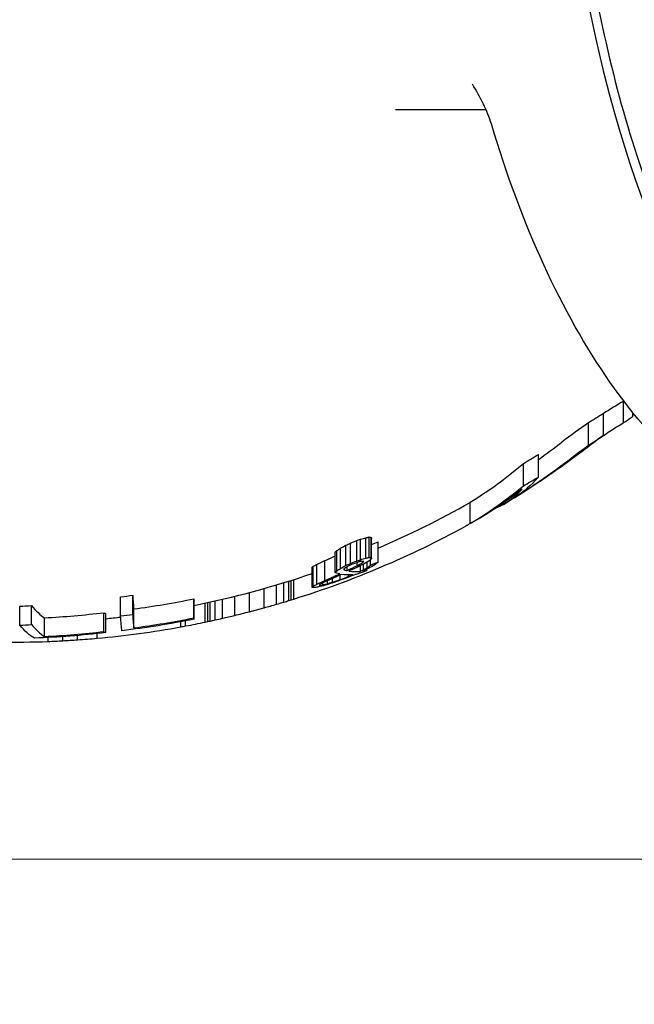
# Model space of a CAD drawing. Extents: x 1 to 669, y 0 to 417.
# Tile 118 of 256: x 117.96 to 119.94, y 312.45 to 315.62. Entities that reach past the tile are written whole.
import ezdxf

# ---------------------------------------------------------------- set-up
doc = ezdxf.new("R2010")
doc.units = 0
doc.header["$LTSCALE"] = 12
doc.header["$MEASUREMENT"] = 0
doc.layers.add('D', color=2, linetype='CONTINUOUS')
doc.layers.add('X', color=1, linetype='CONTINUOUS')
doc.styles.get("Standard").update_dxf_attribs({"font": 'SIMPLEX.SHX', "width": 0.875})
doc.dimstyles.new('STANDARD$0', dxfattribs={"dimscale": 32, "dimtxt": 0.09375, "dimasz": 0.0625, "dimexe": 0.03125, "dimexo": 0.03125, "dimgap": 0.03125, "dimtad": 1, "dimtih": 1, "dimtoh": 1, "dimdec": 4, "dimzin": 12, "dimdsep": 46, "dimlunit": 5, "dimtxsty": 'Standard', "dimcen": -0.03125, "dimclrd": 256, "dimclre": 256, "dimclrt": 256, "dimadec": 0, "dimazin": 0, "dimtfac": 0.875, "dimtdec": 4, "dimtofl": 0, "dimtmove": 0, "dimatfit": 3, "dimfxl": 1, "dimtolj": 1, "dimtzin": 12, "dimlwd": 13, "dimlwe": 13, "dimarcsym": 0})

# ---------------------------------------------------------------- blocks, each defined once
blk = doc.blocks.new('*D66')
at = {"layer": 'D', "lineweight": 13, "transparency": 16777216}
for p, q in [((155.735, 359.4009), (155.735, 291.8262)), ((54.6353, 355.7061), (54.6353, 291.8262)), ((56.6353, 292.8262), (153.735, 292.8262))]:
    blk.add_line(p, q, dxfattribs=at)
at = {"layer": 'D', "transparency": 16777216}
for points in [[(56.6353, 293.1595), (56.6353, 292.4928), (54.6353, 292.8262)], [(153.735, 293.1595), (153.735, 292.4928), (155.735, 292.8262)]]:
    blk.add_solid(points, dxfattribs=at)
at = {"layer": 'D', "transparency": 16777216, "insert": (105.1851, 295.3262), "char_height": 3, "attachment_point": 5}
blk.add_mtext('\\A1;101{}{\\C2;%%p1}', dxfattribs=at)
blk = doc.blocks.new('*D67')
at = {"layer": 'D', "lineweight": 13, "transparency": 16777216}
for p, q in [((117.391, 409.7004), (172.142, 409.7004)), ((171.142, 407.7004), (171.142, 363.8076)), ((171.142, 314.9149), (171.142, 358.8076)), ((116.8025, 312.9149), (172.142, 312.9149))]:
    blk.add_line(p, q, dxfattribs=at)
at = {"layer": 'D', "transparency": 16777216}
for points in [[(170.8086, 407.7004), (171.4753, 407.7004), (171.142, 409.7004)], [(170.8086, 314.9149), (171.4753, 314.9149), (171.142, 312.9149)]]:
    blk.add_solid(points, dxfattribs=at)
at = {"layer": 'D', "transparency": 16777216, "insert": (171.142, 361.3076), "char_height": 3, "attachment_point": 5}
blk.add_mtext('\\A1;97{}{\\C2;%%p1}', dxfattribs=at)
blk = doc.blocks.new('*D70')
at = {"layer": 'D', "lineweight": 13, "transparency": 16777216}
for p, q in [((82.8025, 359.8879), (82.8025, 298.5359)), ((148.8025, 359.8879), (148.8025, 298.5359)), ((146.8025, 299.5359), (84.8025, 299.5359))]:
    blk.add_line(p, q, dxfattribs=at)
at = {"layer": 'D', "transparency": 16777216}
for points in [[(84.8025, 299.8693), (84.8025, 299.2026), (82.8025, 299.5359)], [(146.8025, 299.8693), (146.8025, 299.2026), (148.8025, 299.5359)]]:
    blk.add_solid(points, dxfattribs=at)
at = {"layer": 'D', "transparency": 16777216, "insert": (115.8025, 302.0359), "char_height": 3, "attachment_point": 5}
blk.add_mtext('\\A1;66', dxfattribs=at)
blk = doc.blocks.new('*D71')
at = {"layer": 'D', "lineweight": 13, "transparency": 16777216}
for p, q in [((153.8304, 360.8879), (162.2623, 360.8879)), ((161.2623, 358.8879), (161.2623, 339.4014)), ((161.2623, 314.9149), (161.2623, 334.4014)), ((116.8025, 312.9149), (162.2623, 312.9149))]:
    blk.add_line(p, q, dxfattribs=at)
at = {"layer": 'D', "transparency": 16777216}
for points in [[(160.929, 358.8879), (161.5956, 358.8879), (161.2623, 360.8879)], [(160.929, 314.9149), (161.5956, 314.9149), (161.2623, 312.9149)]]:
    blk.add_solid(points, dxfattribs=at)
at = {"layer": 'D', "transparency": 16777216, "insert": (161.2623, 336.9014), "char_height": 3, "attachment_point": 5}
blk.add_mtext('\\A1;48', dxfattribs=at)

msp = doc.modelspace()

# ---------------------------------------------------------------- linework, layer by layer
at = {"layer": 'X'}
for p, q in [((119.4593, 315.33112), (119.16727, 315.33112)), ((119.90209, 314.32274), (119.90209, 314.39147)), ((119.83726, 314.28081), (119.83726, 314.35217)), ((119.93171, 314.34223), (119.93171, 314.35572)), ((119.78888, 314.24969), (119.78888, 314.32173)), ((119.62764, 314.14708), (119.62764, 314.22005)), ((119.57927, 314.11905), (119.57927, 314.1912)), ((119.63313, 314.13433), (119.63313, 314.13439)), ((119.40739, 313.99728), (119.40739, 314.06606)), ((119.51488, 314.05882), (119.51488, 314.06337)), ((119.08199, 313.88807), (119.08199, 313.95408)), ((119.08899, 313.8869), (119.08899, 313.95289)), ((119.00746, 313.86231), (119.00746, 313.92771)), ((119.02169, 313.86835), (119.02169, 313.93389)), ((119.04213, 313.8766), (119.04213, 313.94234)), ((119.05455, 313.8809), (119.05455, 313.94675)), ((119.07138, 313.88553), (119.07138, 313.95149)), ((119.08977, 313.88364), (119.08977, 313.94955)), ((119.11132, 313.87303), (119.11132, 313.93869)), ((118.97255, 313.83983), (118.97255, 313.9047)), ((118.97798, 313.84515), (118.97798, 313.91014)), ((118.98961, 313.85262), (118.98961, 313.91779)), ((118.8981, 313.79291), (118.8981, 313.8567)), ((118.90172, 313.79566), (118.90172, 313.85951)), ((118.91335, 313.80179), (118.91335, 313.86578)), ((118.93922, 313.81347), (118.93922, 313.87772)), ((119.01139, 313.84599), (119.01139, 313.85821)), ((119.04347, 313.86135), (119.04347, 313.87192)), ((119.05416, 313.84319), (119.05416, 313.86161)), ((119.06131, 313.87102), (119.06131, 313.87517)), ((119.06399, 313.8482), (119.06399, 313.86642)), ((119.07562, 313.85471), (119.07562, 313.87311)), ((119.08647, 313.86351), (119.08647, 313.88034)), ((118.98922, 313.81673), (118.98922, 313.83118)), ((119.00439, 313.84685), (119.00439, 313.85415)), ((119.01587, 313.8267), (119.01587, 313.8318)), ((119.07515, 313.84585), (119.07515, 313.85063)), ((118.78372, 313.73711), (118.78372, 313.79966)), ((118.80747, 313.74413), (118.80747, 313.80684)), ((118.82331, 313.74893), (118.82331, 313.81174)), ((118.83122, 313.75137), (118.83122, 313.81423)), ((118.83914, 313.75383), (118.83914, 313.81674)), ((118.92373, 313.79851), (118.92373, 313.80116)), ((118.93254, 313.79985), (118.93254, 313.80604)), ((118.94755, 313.80335), (118.94755, 313.81285)), ((118.96438, 313.80827), (118.96438, 313.82014)), ((118.32014, 313.70445), (118.32014, 313.76629)), ((118.64914, 313.70118), (118.64914, 313.76296)), ((118.69664, 313.71311), (118.69664, 313.77515)), ((118.74414, 313.72586), (118.74414, 313.78816)), ((117.956, 313.66987), (117.956, 313.73099)), ((117.99428, 313.67163), (117.99428, 313.73279)), ((118.2814, 313.69948), (118.2814, 313.76122)), ((118.51737, 313.69313), (118.51737, 313.75474)), ((118.51788, 313.68881), (118.51788, 313.75033)), ((118.55414, 313.67972), (118.55414, 313.74105)), ((118.56206, 313.68139), (118.56206, 313.74275)), ((118.56997, 313.68308), (118.56997, 313.74447)), ((118.58581, 313.68652), (118.58581, 313.74799)), ((118.60956, 313.69185), (118.60956, 313.75343)), ((118.22746, 313.64928), (118.22746, 313.70997)), ((118.23357, 313.64568), (118.23357, 313.7063)), ((118.32363, 313.66098), (118.32363, 313.72191)), ((118.03603, 313.63313), (118.03603, 313.6935)), ((118.47497, 313.66424), (118.47497, 313.68059)), ((118.49081, 313.66717), (118.49081, 313.68355)), ((118.14247, 313.62243), (118.14247, 313.63645)), ((118.20581, 313.62755), (118.20581, 313.64257)), ((118.04747, 313.61722), (118.04747, 313.62983)), ((118.09497, 313.61945), (118.09497, 313.63276))]:
    msp.add_line(p, q, dxfattribs=at)
for radius, start, end in [(3.06, 306.27614, 307.37121), (3.06, 305.20201, 306.27614), (3.06, 301.29471, 303.34205), (3, 293.24195, 299.5581), (3.06, 301.24925, 301.29471), (3.06, 287.33333, 298.59928), (3, 281.35004, 288.87734), (3, 275.8562, 276.77964), (3.06, 280.60842, 281.81738), (3.06, 275.21876, 280.30695), (3.06, 266.39868, 272.24747), (3.06, 273.13786, 274.029), (3.06, 274.029, 275.21876)]:
    msp.add_arc((117.92747, 316.67487), radius, start, end, dxfattribs=at)
at = {"layer": 'X', "extrusion": (3.23006e-16, -1.11527e-18, -1)}
msp.add_ellipse((121.0707, 316.67487), major_axis=(0, -2.75), ratio=0.5, start_param=0.0225292, end_param=3.1190635, dxfattribs=at)
at = {"layer": 'X'}
for centre, major_axis, ratio, start_param, end_param in [((116.31736, 323.6948), (-0.00041, 10.47984), 0.7643804, -2.6776762, -2.6741866), ((121.26261, 311.92983), (-1.31802, 2.4856), 0.7721893, 0.0836209, 0.1317815), ((118.51613, 316.67487), (0, 2.83647), 0.7980896, -2.6283497, -2.5892842), ((118.51613, 316.67487), (0, 2.89985), 0.7980896, -2.6762369, -2.5878288), ((118.58332, 316.67487), (0, 2.75696), 0.8322135, -2.6925722, -2.6690337), ((119.14916, 316.67487), (0, -2.68488), 0.5544553, 0.3728575, 0.4149591), ((120.63006, 312.45728), (0, -2.07042), 0.8090437, -2.6013077, -2.5853283), ((118.92342, 316.67487), (0, -2.75096), 0.5544553, 0.3228761, 0.4444742), ((114.16158, 322.14647), (-5.50078, 7.99227), 0.5615882, -3.1480786, -3.1350859), ((118.58332, 316.67487), (0, 2.82213), 0.8322135, -2.7036701, -2.6808035), ((118.92342, 316.67487), (0, -2.81627), 0.5544553, 0.3151269, 0.4334582), ((119.43229, 316.67487), (0, -2.6404), 0.2307927, 0.1393852, 0.2362873), ((119.37122, 316.67487), (0, -2.65473), 0.3162283, 0.144087, 0.1719747), ((118.72016, 316.67487), (0, -2.76534), 0.7318067, 0.1744349, 0.1797629), ((119.1262, 316.67487), (0, -2.72488), 0.2961031, -0.0548226, -0.0461396), ((119.10589, 316.67487), (0, -2.7585), 0.0377793, -0.162918, -0.1552758), ((118.12636, 316.67487), (0, 2.98461), 0.7552513, -2.7485893, -2.7400033), ((117.86628, 316.67487), (0, 2.98323), 0.9811599, -2.7410947, -2.7358095), ((117.90316, 316.67487), (0, -2.96095), 0.9987296, 0.3878949, 0.3953735), ((118.15344, 316.67487), (0, -2.88455), 0.9616862, 0.3261113, 0.3308422), ((118.54374, 316.67487), (0, -2.798), 0.8220308, 0.2239576, 0.2314662), ((118.10461, 316.67487), (0, -2.92959), 0.9616862, 0.357226, 0.3653998), ((118.00775, 316.67487), (0, -2.99562), 0.8687044, 0.3660596, 0.3798148), ((118.76648, 316.67487), (0, -2.87034), 0.2741525, 0.264967, 0.272117), ((118.41668, 316.67487), (0, -2.94141), 0.5590101, 0.3483656, 0.3559046), ((118.73543, 316.67487), (0, -2.87996), 0.2741525, 0.2075239, 0.2122071), ((118.43365, 316.67487), (0, -2.93723), 0.5590101, 0.2890774, 0.2964789), ((118.11845, 316.67487), (0, -2.98377), 0.7901993, 0.3438808, 0.355558), ((118.12636, 316.67487), (0, -3.04492), 0.7552513, 0.3848068, 0.3931939), ((117.86628, 316.67487), (0, -3.04356), 0.9811599, 0.3921203, 0.3972824), ((118.00775, 316.67487), (0, -3.05571), 0.8687063, 0.3877315, 0.4008196), ((117.90316, 316.67487), (0, -3.02173), 0.9987296, 0.3796906, 0.3869939), ((118.15344, 316.67487), (0, -2.9469), 0.9616862, 0.3189645, 0.323584), ((118.18427, 316.67487), (0, -3.03481), 0.7552441, 0.3842509, 0.392664), ((118.54374, 316.67487), (0, -2.86224), 0.8220308, 0.2188484, 0.2261799), ((118.85343, 316.67487), (0, -2.90457), 0.2741525, 0.2641225, 0.2688303), ((118.72016, 316.67487), (0, -2.83032), 0.7318067, 0.1703905, 0.1755924), ((118.90933, 316.67487), (0, -2.88465), 0.2741525, 0.2118567, 0.2259111), ((119.1262, 316.67487), (0, -2.7908), 0.2961031, -0.0535264, -0.045049), ((118.10461, 316.67487), (0, -2.991), 0.9616862, 0.3483516, 0.3575561), ((119.10589, 316.67487), (0, -2.82364), 0.0377793, -0.1591273, -0.1516658), ((118.00775, 316.67487), (0, -3.0557), 0.8687044, 0.3585326, 0.3779611), ((118.76648, 316.67487), (0, -2.93299), 0.2741525, 0.2591751, 0.2661612), ((118.41668, 316.67487), (0, -3.00258), 0.5590101, 0.3409765, 0.3483419), ((117.93548, 316.67487), (0, -3.04634), 0.9996156, 0.353344, 0.3626887), ((119.04973, 316.67487), (0, -2.83964), 0.1766423, -0.100906, -0.0905137), ((119.03839, 316.67487), (0, -2.83035), 0.2961031, -0.040573, -0.0322187), ((117.91905, 316.67487), (0, -3.05969), 0.9811617, 0.3740172, 0.3791145), ((119.03859, 316.67487), (0, -2.83221), 0.2831113, -0.0274566, 0.0194156), ((118.41289, 316.67487), (0, -2.98948), 0.6690888, 0.32636, 0.3315515), ((119.03322, 316.67487), (0, -2.83256), 0.2961131, 0.0333142, 0.0500135), ((118.57619, 316.67487), (0, -2.95829), 0.5590101, 0.2994233, 0.3067953), ((118.73543, 316.67487), (0, -2.94241), 0.2741525, 0.2030572, 0.2076367), ((118.43365, 316.67487), (0, -2.99849), 0.5590101, 0.2830071, 0.290244), ((118.11845, 316.67487), (0, -3.04409), 0.7901993, 0.3367936, 0.3482097), ((118.94697, 316.67487), (0, -2.87937), 0.1766515, -0.0508037, -0.0456967), ((118.82809, 316.67487), (0, -2.88334), 0.4769279, 0.0696042, 0.0760242), ((118.66575, 316.67487), (0, -2.90502), 0.6406386, 0.143848, 0.1520057), ((118.38848, 316.67487), (0, -2.95096), 0.8220307, 0.2325619, 0.2396956), ((118.07568, 316.67487), (0, -3.01187), 0.9616862, 0.3118499, 0.3208751), ((117.91951, 316.67487), (0, -2.93604), 0.9999166, 0.1235798, 0.1368906), ((118.3281, 316.67487), (0, -2.97312), 0.0129163, -0.208764, -0.1165579), ((117.84016, 316.67487), (0, -2.94621), 0.9880115, 0.0398037, 0.0529705), ((118.08159, 316.67487), (0, -2.99594), 0.1543801, -0.1899083, -0.0986649), ((117.92301, 316.67487), (0, -2.98001), 0.9999166, 0.1348584, 0.2008134), ((118.52183, 316.67487), (0, -2.94052), 0.0129163, -0.1178562, -0.1043143), ((117.94454, 317.69748), (-0.00002, -4.08084), 0.852653, 0.2318785, 0.2435838), ((117.96315, 319.48898), (-0.00001, -5.87024), 0.6996246, 0.2011572, 0.2070626), ((117.98779, 327.86325), (-0.00002, -14.24165), 0.439714, 0.1312718, 0.1338226), ((117.88191, 316.67487), (0, -2.98545), 0.9880115, 0.0522737, 0.1174176), ((118.27302, 316.67487), (0, -2.97954), 0.1543801, -0.0992097, -0.0858705), ((117.91951, 316.67487), (0, -2.99732), 0.9999166, 0.1210406, 0.1340748), ((118.3281, 316.67487), (0, -3.03366), 0.0129163, -0.2045387, -0.1142219), ((117.93756, 317.73435), (-0.00002, -4.11861), 0.8526534, 0.1925497, 0.2040468), ((117.92872, 316.75575), (-0.00001, -3.14077), 0.9858211, 0.234833, 0.2506377), ((117.92897, 316.75474), (-0.00001, -3.13973), 0.9858211, 0.2506379, 0.2665121), ((117.84016, 316.67487), (0, -3.00729), 0.9880115, 0.038995, 0.0518938), ((118.08159, 316.67487), (0, -3.05602), 0.1543801, -0.1861306, -0.0967191), ((117.92301, 316.67487), (0, -3.0404), 0.9999166, 0.1321637, 0.1967716), ((117.94334, 335.64471), (0, -22.02875), 0.3646915, 0.066224, 0.0681993), ((118.52183, 316.67487), (0, -3.00171), 0.0129163, -0.1154429, -0.1021804), ((117.95118, 328.5859), (0, -14.96912), 0.4397132, 0.0941507, 0.0965671), ((117.94389, 319.63957), (-0.00001, -6.02334), 0.6996247, 0.1529242, 0.1586292), ((117.88191, 316.67487), (0, -3.04574), 0.9880115, 0.051238, 0.115083), ((118.27302, 316.67487), (0, -3.03995), 0.1543801, -0.0972321, -0.0841601), ((117.92766, 321.00455), (-0.00001, -7.38968), 0.6428713, 0.0252247, 0.035228)]:
    msp.add_ellipse(centre, major_axis=major_axis, ratio=ratio, start_param=start_param, end_param=end_param, dxfattribs=at)
at = {"layer": 'X', "extrusion": (1.87667e-16, -4.04207e-18, -1)}
msp.add_ellipse((124.17366, 306.21526), major_axis=(-4.14952, 8.18331), ratio=0.3764966, start_param=-0.030636, end_param=-0.0290228, dxfattribs=at)
at = {"layer": 'X', "extrusion": (2.38394e-16, -2.87826e-18, -1)}
msp.add_ellipse((148.72491, 279.30853), major_axis=(28.99435, -34.89208), ratio=0.1760102, start_param=-3.1217583, end_param=-3.115292, dxfattribs=at)
at = {"layer": 'X', "extrusion": (2.23118e-16, -4.61224e-18, -1)}
msp.add_ellipse((121.20105, 312.00584), major_axis=(1.20857, -2.36724), ratio=0.7838339, start_param=-3.2889033, end_param=-3.2558105, dxfattribs=at)
at = {"layer": 'X', "extrusion": (2.36029e-16, -1.67001e-17, -1)}
msp.add_ellipse((118.50848, 316.67487), major_axis=(0, -2.89593), ratio=0.8090437, start_param=-0.5562688, end_param=-0.4891468, dxfattribs=at)
at = {"layer": 'X', "extrusion": (3.06001e-16, 2.74746e-17, -1)}
msp.add_ellipse((119.18141, 316.67487), major_axis=(0, -2.66333), ratio=0.5544553, start_param=-0.4055204, end_param=-0.3864683, dxfattribs=at)
at = {"layer": 'X', "extrusion": (0, 0, -1)}
for centre, major_axis, ratio, start_param, end_param in [((119.453, 316.67487), (0, -2.62354), 0.248662, -0.2710074, -0.1564793), ((118.87828, 316.67487), (0, -2.89588), 0.2741525, -0.2696572, -0.262575), ((118.93417, 316.67487), (0, -2.87538), 0.2741525, -0.2266525, -0.2125505), ((119.02404, 316.67487), (0, -2.84998), 0.1766334, 0.092103, 0.1024592), ((119.0221, 316.67487), (0, -2.84341), 0.2507639, 0.0487758, 0.0622484), ((118.79132, 316.67487), (0, -2.92519), 0.2741525, -0.266889, -0.2622168), ((118.76027, 316.67487), (0, -2.93491), 0.2741525, -0.208175, -0.2012892), ((118.90956, 316.67487), (0, -2.89788), 0.0377658, 0.0976761, 0.1048958), ((118.28935, 316.67487), (0, -3.03852), 0.0129163, 0.1009382, 0.2042065), ((118.04331, 316.67487), (0, -3.05775), 0.1543801, 0.0836689, 0.186024)]:
    msp.add_ellipse(centre, major_axis=major_axis, ratio=ratio, start_param=start_param, end_param=end_param, dxfattribs=at)
at = {"layer": 'X', "extrusion": (2.90884e-16, 2.69243e-17, -1)}
msp.add_ellipse((118.95567, 316.67487), major_axis=(0, -2.79949), ratio=0.5544553, start_param=-0.4103924, end_param=-0.3170818, dxfattribs=at)
at = {"layer": 'X', "extrusion": (2.03338e-16, -4.87711e-18, -1)}
msp.add_ellipse((118.41144, 316.67487), major_axis=(0, -2.93287), ratio=0.8322135, start_param=-0.4348345, end_param=-0.4203149, dxfattribs=at)
at = {"layer": 'X', "extrusion": (2.44383e-16, -1.48311e-17, -1)}
msp.add_ellipse((118.27495, 316.67487), major_axis=(0, -3.02407), ratio=0.6690888, start_param=-0.3731929, end_param=-0.3679823, dxfattribs=at)
at = {"layer": 'X', "extrusion": (2.63382e-16, 1.89083e-17, -1)}
msp.add_ellipse((117.97574, 316.67487), major_axis=(0, -3.05845), ratio=0.8687119, start_param=-0.4042034, end_param=-0.4009229, dxfattribs=at)
at = {"layer": 'X', "extrusion": (2.6376e-16, 1.89157e-17, -1)}
msp.add_ellipse((118.02147, 316.67487), major_axis=(0, -3.05411), ratio=0.8687044, start_param=-0.4041183, end_param=-0.3844756, dxfattribs=at)
at = {"layer": 'X', "extrusion": (2.41446e-16, 1.20086e-18, -1)}
msp.add_ellipse((117.87139, 316.67487), major_axis=(0, -3.0462), ratio=0.9811599, start_param=-0.3998602, end_param=-0.394697, dxfattribs=at)
at = {"layer": 'X', "extrusion": (2.47157e-16, 2.40131e-19, -1)}
msp.add_ellipse((118.1462, 316.67487), major_axis=(0, -2.95416), ratio=0.9616862, start_param=-0.3227608, end_param=-0.3181539, dxfattribs=at)
at = {"layer": 'X', "extrusion": (2.19585e-16, -1.17525e-17, -1)}
msp.add_ellipse((118.70215, 316.67487), major_axis=(0, -2.84104), ratio=0.7318067, start_param=-0.1719725, end_param=-0.1667935, dxfattribs=at)
at = {"layer": 'X', "extrusion": (7.14154e-19, 4.94688e-18, -1)}
msp.add_ellipse((119.10037, 316.67487), major_axis=(0, -2.8028), ratio=0.2961031, start_param=0.0427208, end_param=0.0511609, dxfattribs=at)
at = {"layer": 'X', "extrusion": (2.45721e-16, -1.41505e-17, -1)}
msp.add_ellipse((118.34175, 316.67487), major_axis=(0, -3.0088), ratio=0.6690953, start_param=-0.3777912, end_param=-0.367309, dxfattribs=at)
at = {"layer": 'X', "extrusion": (2.53888e-16, 1.23138e-17, -1)}
msp.add_ellipse((118.52686, 316.67487), major_axis=(0, -2.96578), ratio=0.6059924, start_param=-0.3248439, end_param=-0.3122689, dxfattribs=at)
at = {"layer": 'X', "extrusion": (2.64286e-16, 1.21708e-17, -1)}
msp.add_ellipse((118.02147, 316.67487), major_axis=(0, -3.05411), ratio=0.8687043, start_param=-0.374713, end_param=-0.3552986, dxfattribs=at)
at = {"layer": 'X', "extrusion": (1.85965e-19, -2.44005e-18, -1)}
msp.add_ellipse((119.01274, 316.67487), major_axis=(0, -2.84309), ratio=0.2831113, start_param=-0.0215735, end_param=0.0251189, dxfattribs=at)
at = {"layer": 'X', "extrusion": (2.40339e-16, -3.49666e-18, -1)}
msp.add_ellipse((117.92359, 316.67487), major_axis=(0, -3.05993), ratio=0.9811608, start_param=-0.379964, end_param=-0.3697771, dxfattribs=at)
at = {"layer": 'X', "extrusion": (7.18512e-19, -4.87595e-18, -1)}
msp.add_ellipse((119.00739, 316.67487), major_axis=(0, -2.84346), ratio=0.2961131, start_param=-0.043607, end_param=-0.0352902, dxfattribs=at)
at = {"layer": 'X', "extrusion": (2.41922e-16, 7.59916e-18, -1)}
msp.add_ellipse((118.06845, 316.67487), major_axis=(0, -3.01648), ratio=0.9616862, start_param=-0.3544021, end_param=-0.3430114, dxfattribs=at)
at = {"layer": 'X', "extrusion": (2.17131e-16, -1.79285e-17, -1)}
msp.add_ellipse((118.28941, 316.67487), major_axis=(0, -3.00976), ratio=0.7552512, start_param=-0.3547524, end_param=-0.3463928, dxfattribs=at)
at = {"layer": 'X', "extrusion": (2.13068e-16, -7.7591e-18, -1)}
msp.add_ellipse((118.524, 316.67487), major_axis=(0, -2.93214), ratio=0.7318035, start_param=-0.1952576, end_param=-0.1851833, dxfattribs=at)
at = {"layer": 'X', "extrusion": (2.14917e-16, -2.05803e-17, -1)}
msp.add_ellipse((118.18544, 316.67487), major_axis=(0, -3.03458), ratio=0.7552513, start_param=-0.3375294, end_param=-0.3292887, dxfattribs=at)
at = {"layer": 'X', "extrusion": (2.6736e-16, 4.30498e-18, -1)}
msp.add_ellipse((118.29427, 316.67487), major_axis=(0, -2.97203), ratio=0.863975, start_param=-0.2636134, end_param=-0.2543329, dxfattribs=at)
at = {"layer": 'X', "extrusion": (2.4205e-16, -3.22176e-19, -1)}
msp.add_ellipse((118.06845, 316.67487), major_axis=(0, -3.01648), ratio=0.9616862, start_param=-0.3203665, end_param=-0.3136067, dxfattribs=at)
at = {"layer": 'X', "extrusion": (2.43176e-16, 3.26028e-19, -1)}
msp.add_ellipse((117.93477, 316.67487), major_axis=(0, -3.04866), ratio=0.9996156, start_param=-0.3601119, end_param=-0.3507833, dxfattribs=at)
at = {"layer": 'X', "extrusion": (2.14452e-21, -3.00736e-19, -1)}
msp.add_ellipse((118.90408, 316.67487), major_axis=(0, -2.88412), ratio=0.296113, start_param=-0.0021115, end_param=0.0060816, dxfattribs=at)
at = {"layer": 'X', "extrusion": (3.22605e-16, 2.82629e-18, -1)}
msp.add_ellipse((118.80781, 316.67487), major_axis=(0, -2.89144), ratio=0.4769347, start_param=-0.0807858, end_param=-0.0711804, dxfattribs=at)
at = {"layer": 'X', "extrusion": (2.44004e-16, 5.93928e-20, -1)}
msp.add_ellipse((117.92352, 316.67487), major_axis=(0, -3.04464), ratio=0.9999166, start_param=-0.196494, end_param=-0.1191502, dxfattribs=at)
at = {"layer": 'X', "extrusion": (2.41119e-16, 1.68852e-20, -1)}
msp.add_ellipse((117.88802, 316.67487), major_axis=(0, -3.04931), ratio=0.9880115, start_param=-0.1149475, end_param=-0.0384573, dxfattribs=at)
at = {"layer": 'X'}
for points, knots in [([(121.03973, 319.42099), (120.91799, 319.40826), (120.79755, 319.36397), (120.5413, 319.19985), (120.40841, 319.06476), (120.16982, 318.71816), (120.06451, 318.50561), (119.89326, 318.02599), (119.82732, 317.75906), (119.74112, 317.19793), (119.72081, 316.90387), (119.72766, 316.31801), (119.75481, 316.0263), (119.85391, 315.47427), (119.92588, 315.21406), (120.10788, 314.75107), (120.21793, 314.54845), (120.46603, 314.22166), (120.60413, 314.09749), (120.84419, 313.96975), (120.94156, 313.93901), (121.03973, 313.92874)], [3.1938333, 3.1938333, 3.1938333, 3.1938333, 3.4515071, 3.4515071, 3.7697928, 3.7697928, 4.0922668, 4.0922668, 4.4143068, 4.4143068, 4.7357915, 4.7357915, 5.0571133, 5.0571133, 5.3786544, 5.3786544, 5.7007977, 5.7007977, 6.0231584, 6.0231584, 6.2309446, 6.2309446, 6.2309446, 6.2309446]), ([(119.47621, 315.28586), (119.47005, 315.30664), (119.46106, 315.32838), (119.4401, 315.37128), (119.42798, 315.39275), (119.41502, 315.4139)], [0, 0, 0, 0, 0.07578261, 0.07578261, 0.15190427, 0.15190427, 0.15190427, 0.15190427]), ([(120.69181, 313.92487), (120.59044, 313.92487), (120.48917, 313.94605), (120.29351, 314.02826), (120.19909, 314.08914), (120.02055, 314.2461), (119.93636, 314.34219), (119.78062, 314.56514), (119.70906, 314.69201), (119.58089, 314.97132), (119.5243, 315.12376), (119.47621, 315.28586)], [6.2831853, 6.2831853, 6.2831853, 6.2831853, 6.4902554, 6.4902554, 6.6973255, 6.6973255, 6.9043957, 6.9043957, 7.1114658, 7.1114658, 7.3185359, 7.3185359, 7.3185359, 7.3185359]), ([(119.83726, 314.35217), (119.82916, 314.34708), (119.82105, 314.34197), (119.805, 314.33187), (119.79692, 314.32679), (119.78888, 314.32173)], [-0.16655581, -0.16655581, -0.16655581, -0.16655581, -0.08304454, -0.08304454, -0.00000428, -0.00000428, -0.00000428, -0.00000428]), ([(119.92707, 314.33917), (119.92784, 314.33968), (119.92862, 314.34019), (119.92939, 314.3407), (119.93017, 314.34121), (119.93094, 314.34172), (119.93171, 314.34223)], [0.00000305, 0.00000305, 0.00000305, 0.00000305, 0.5, 0.5, 0.5, 1, 1, 1, 1]), ([(119.83726, 314.28081), (119.8248, 314.27231), (119.8124, 314.26359), (119.78797, 314.24583), (119.77593, 314.23681), (119.76396, 314.22754)], [0.00000099, 0.00000099, 0.00000099, 0.00000099, 0.1829608, 0.1829608, 0.36200182, 0.36200182, 0.36200182, 0.36200182]), ([(119.78888, 314.24969), (119.7969, 314.25485), (119.80493, 314.26002), (119.81299, 314.26521), (119.82106, 314.2704), (119.82914, 314.27559), (119.83726, 314.28081)], [0.00000001, 0.00000001, 0.00000001, 0.00000001, 0.5, 0.5, 0.5, 1, 1, 1, 1]), ([(119.74931, 314.21785), (119.75249, 314.22037), (119.75568, 314.22288), (119.76205, 314.22787), (119.76524, 314.23034), (119.76844, 314.2328)], [0.00000363, 0.00000363, 0.00000363, 0.00000363, 0.047749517, 0.047749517, 0.095495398, 0.095495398, 0.095495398, 0.095495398]), ([(119.39625, 313.99041), (119.39625, 313.99041), (119.39625, 313.99041), (119.39625, 313.99041), (119.39607, 313.99031), (119.39589, 313.99021), (119.3957, 313.99011), (119.39551, 313.99001), (119.39533, 313.98991), (119.39513, 313.9898), (119.39494, 313.9897), (119.39475, 313.98959), (119.39454, 313.98948), (119.39433, 313.98936), (119.39412, 313.98925), (119.39388, 313.98912), (119.39365, 313.98899), (119.3934, 313.98886), (119.39313, 313.98871), (119.39313, 313.98871), (119.39313, 313.98871), (119.39313, 313.98871)], [0.66620926, 0.66620926, 0.66620926, 0.66620926, 0.66666667, 0.66666667, 0.66666667, 0.72222222, 0.72222222, 0.72222222, 0.77777778, 0.77777778, 0.77777778, 0.83333333, 0.83333333, 0.83333333, 0.88888889, 0.88888889, 0.88888889, 0.94444444, 0.94444444, 0.94444444, 0.94470708, 0.94470708, 0.94470708, 0.94470708]), ([(119.39733, 313.991), (119.39733, 313.991), (119.39733, 313.991), (119.39733, 313.991), (119.39731, 313.99099), (119.39724, 313.99095), (119.39713, 313.9909), (119.39703, 313.99084), (119.3969, 313.99077), (119.39675, 313.99068), (119.39674, 313.99068), (119.39674, 313.99068), (119.39674, 313.99068)], [0.48960273, 0.48960273, 0.48960273, 0.48960273, 0.5, 0.5, 0.5, 0.55555556, 0.55555556, 0.55555556, 0.61111111, 0.61111111, 0.61111111, 0.61176078, 0.61176078, 0.61176078, 0.61176078]), ([(119.40739, 313.99799), (119.40582, 313.99663), (119.40418, 313.99536), (119.40158, 313.99356), (119.40066, 313.99296), (119.39926, 313.99211), (119.39879, 313.99183), (119.39807, 313.99142), (119.39783, 313.99128), (119.39753, 313.99111), (119.39747, 313.99108), (119.39739, 313.99104), (119.39738, 313.99103), (119.39736, 313.99102), (119.39735, 313.99102), (119.39734, 313.99101), (119.39734, 313.99101), (119.39733, 313.99101), (119.39733, 313.99101), (119.39733, 313.991), (119.39733, 313.991), (119.3973, 313.99099), (119.39725, 313.99096), (119.3971, 313.99088), (119.397, 313.99082), (119.39687, 313.99075)], [0.049554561, 0.049554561, 0.049554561, 0.049554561, 0.055752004, 0.055752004, 0.059035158, 0.059035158, 0.060681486, 0.060681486, 0.061505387, 0.061505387, 0.061712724, 0.061712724, 0.061770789, 0.061770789, 0.061785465, 0.061785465, 0.061808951, 0.061808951, 0.061867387, 0.061867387, 0.062099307, 0.062099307, 0.063032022, 0.063032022, 0.0639367, 0.0639367, 0.0639367, 0.0639367])]:
    msp.add_open_spline(points, degree=3, knots=knots, dxfattribs=at)
for points in [[(119.41502, 315.4139), (119.41502, 315.4139), (119.41502, 315.4139), (119.41502, 315.4139)], [(119.90329, 314.39215), (119.88062, 314.37915), (119.8586, 314.36575), (119.83727, 314.35209)], [(119.83726, 314.28099), (119.84417, 314.28573), (119.85111, 314.29039), (119.85807, 314.29496)], [(119.78482, 314.24302), (119.79363, 314.24976), (119.80249, 314.25634), (119.8114, 314.26278)], [(119.39313, 313.98871), (119.39283, 313.98855), (119.39253, 313.98838), (119.39224, 313.98822)], [(119.39674, 313.99068), (119.3966, 313.9906), (119.39643, 313.99051), (119.39625, 313.99041)], [(118.82331, 313.74893), (118.82594, 313.74974), (118.82858, 313.75055), (118.83122, 313.75137)], [(118.83122, 313.75137), (118.83386, 313.75218), (118.8365, 313.753), (118.83914, 313.75383)], [(118.55414, 313.67972), (118.55678, 313.68027), (118.55942, 313.68083), (118.56206, 313.68139)], [(118.56206, 313.68139), (118.56469, 313.68195), (118.56733, 313.68251), (118.56997, 313.68308)]]:
    msp.add_open_spline(points, degree=3, dxfattribs=at)

# ---------------------------------------------------------------- dimensions: what is measured, and where the dimension line sits
at = {"layer": 'D'}
dim = msp.add_linear_dim(base=(171.14195, 312.91487), p1=(116.39097, 409.70037), p2=(115.80247, 312.91487), angle=90, text='<>{}{\\C2;%%p1}', dimstyle='STANDARD$0', override={"dimdec": 0, "dimtp": 1, "dimtm": 1, "dimarcsym": 1}, dxfattribs=at)
dim.commit()
dim.dimension.update_dxf_attribs({"geometry": '*D67', "text_midpoint": (171.14195, 361.30762)})
dim = msp.add_linear_dim(base=(82.80247, 299.53593), p1=(148.80247, 360.88787), p2=(82.80247, 360.88787), dimstyle='STANDARD$0', override={"dimdec": 1, "dimarcsym": 1}, dxfattribs=at)
dim.commit()
dim.dimension.update_dxf_attribs({"geometry": '*D70', "text_midpoint": (115.80247, 302.03593)})
dim = msp.add_linear_dim(base=(161.2623, 312.91487), p1=(152.83037, 360.88787), p2=(115.80247, 312.91487), angle=90, dimstyle='STANDARD$0', override={"dimdec": 2, "dimarcsym": 1}, dxfattribs=at)
dim.commit()
dim.dimension.update_dxf_attribs({"geometry": '*D71', "text_midpoint": (161.2623, 336.90137)})
dim = msp.add_linear_dim(base=(155.73497, 292.82615), p1=(54.63525, 356.70607), p2=(155.73497, 360.40088), text='<>{}{\\C2;%%p1}', dimstyle='STANDARD$0', override={"dimdec": 0, "dimtp": 1, "dimtm": 1, "dimarcsym": 1}, dxfattribs=at)
dim.commit()
dim.dimension.update_dxf_attribs({"geometry": '*D66', "text_midpoint": (105.18511, 295.32615)})

doc.saveas('drawing.dxf')
